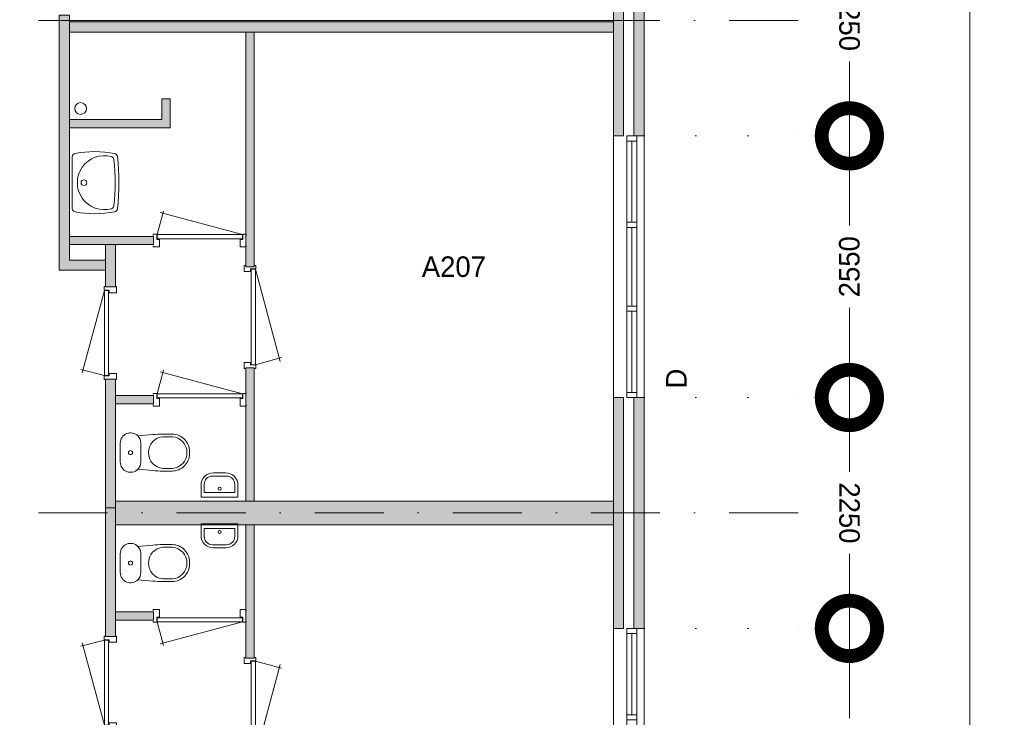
# Model space of a CAD drawing. Header units: millimetres. Extents: x -8493 to 75607, y -19302 to 56340.
# Tile 35 of 40: x 43980 to 53574, y 10701 to 17500. Entities that reach past the tile are written whole.
import ezdxf
from ezdxf.enums import TextEntityAlignment as Align

# ---------------------------------------------------------------- set-up
doc = ezdxf.new("R2010")
doc.units = ezdxf.units.MM
doc.header["$PDMODE"] = 3
doc.header["$PDSIZE"] = 1
doc.linetypes.add('DGN1', pattern=[504.6, 0, -504.6])
doc.linetypes.add('DGN4', pattern=[1345.6, 672.8, -336.4, 0, -336.4])
for name, color, linetype in [('16', 7, 'Continuous'), ('17', 7, 'Continuous'), ('30', 7, 'Continuous'), ('32', 7, 'Continuous'), ('33', 7, 'Continuous'), ('40', 7, 'Continuous'), ('48', 7, 'Continuous'), ('56', 7, 'Continuous'), ('58', 7, 'Continuous'), ('62', 7, 'Continuous')]:
    doc.layers.add(name, color=color, linetype=linetype)
doc.styles.add('dgn003', font='dgn003.shx')
doc.styles.get("Standard").update_dxf_attribs({"font": 'arial.ttf'})
doc.dimstyles.get("Standard").update_dxf_attribs({"dimtxt": 0.18, "dimasz": 0.18, "dimexe": 0.18, "dimexo": 0.0625, "dimgap": 0.09, "dimtad": 0, "dimtih": 1, "dimtoh": 1, "dimdec": 4, "dimzin": 0, "dimdsep": 46, "dimtxsty": 'Standard', "dimcen": 0.09, "dimadec": 0, "dimazin": 0, "dimtfac": 1, "dimtdec": 4, "dimtofl": 0, "dimtmove": 0, "dimatfit": 3, "dimfxl": 1, "dimtolj": 1, "dimtzin": 0, "dimarcsym": 0})

# ---------------------------------------------------------------- blocks, each defined once
blk = doc.blocks.new('830R1082')
at = {"layer": '33', "color": 1, "linetype": 'Continuous', "lineweight": 0}
for p, q in [((-108, -38), (-336.87, -99.32)), ((-108, -868), (-322.82, -66.28))]:
    blk.add_line(p, q, dxfattribs=at)
at = {"layer": '33', "color": 92, "linetype": 'Continuous', "lineweight": 13, "true_color": 0x00e100, "flags": 128}
for points in [[(-100, 0), (-111, 0), (-111, -35), (-61, -35), (-61, -60), (11, -60), (11, 0), (0, 0)], [(-100, -906), (-111, -906), (-111, -871), (-61, -871), (-61, -846), (11, -846), (11, -906), (0, -906)]]:
    blk.add_lwpolyline(points, dxfattribs=at)
at = {"layer": '33', "color": 2, "linetype": 'Continuous', "lineweight": 13, "true_color": 0xf0f000, "flags": 128}
blk.add_lwpolyline([(-108, -868), (-108, -38), (-68, -38), (-68, -868), (-108, -868)], dxfattribs=at)
blk = doc.blocks.new('930L0927')
at = {"layer": '33', "color": 1, "linetype": 'Continuous', "lineweight": 0}
for p, q in [((98, 968), (353.44, 899.56)), ((98, 38), (338.7, 936.31))]:
    blk.add_line(p, q, dxfattribs=at)
at = {"layer": '33', "color": 92, "linetype": 'Continuous', "lineweight": 13, "true_color": 0x00e100, "flags": 128}
for points in [[(90, 1006), (101, 1006), (101, 971), (51, 971), (51, 946), (-11, 946), (-11, 1006), (0, 1006)], [(90, 0), (101, 0), (101, 35), (51, 35), (51, 60), (-11, 60), (-11, 0), (0, 0)]]:
    blk.add_lwpolyline(points, dxfattribs=at)
at = {"layer": '33', "color": 2, "linetype": 'Continuous', "lineweight": 13, "true_color": 0xf0f000, "flags": 128}
blk.add_lwpolyline([(98, 968), (98, 38), (58, 38), (58, 968), (98, 968)], dxfattribs=at)
blk = doc.blocks.new('FT0127')
at = {"layer": '40', "color": 7, "linetype": 'Continuous', "lineweight": 0}
for p, q in [((-180, -135.1), (-180, -20)), ((-180, -20), (180, -20)), ((-148.9, -64.6), (148.9, -64.6)), ((148.9, -64.6), (148.9, -144))]:
    blk.add_line(p, q, dxfattribs=at)
at = {"layer": '40', "color": 7, "linetype": 'Continuous', "lineweight": 0, "flags": 128}
for points in [[(-148.9, -144), (-148.9, -64.6)], [(180, -20), (180, -135.1)], [(68.9, -224), (-68.9, -224)], [(60, -255.1), (-60, -255.1)]]:
    blk.add_lwpolyline(points, dxfattribs=at)
for points in [[(-60, -255.1, -0.414214), (-180, -135.1)], [(-68.9, -224, -0.414214), (-148.9, -144)]]:
    blk.add_lwpolyline(points, format="xyb", dxfattribs=at)
at = {"layer": '40', "color": 7, "linetype": 'Continuous', "lineweight": 0}
blk.add_circle((0.9, -101.1), 15.1, dxfattribs=at)
for centre, radius in [((60, -135.1), 120), ((68.9, -144), 80)]:
    blk.add_arc(centre, radius, 270, 0, dxfattribs=at)
blk = doc.blocks.new('830R1083')
at = {"layer": '33', "color": 1, "linetype": 'Continuous', "lineweight": 0}
for p, q in [((38, -108), (99.32, -336.87)), ((868, -108), (66.28, -322.82))]:
    blk.add_line(p, q, dxfattribs=at)
at = {"layer": '33', "color": 92, "linetype": 'Continuous', "lineweight": 13, "true_color": 0x00e100, "flags": 128}
for points in [[(0, -100), (0, -111), (35, -111), (35, -61), (60, -61), (60, 11), (0, 11), (0, 0)], [(906, -100), (906, -111), (871, -111), (871, -61), (846, -61), (846, 11), (906, 11), (906, 0)]]:
    blk.add_lwpolyline(points, dxfattribs=at)
at = {"layer": '33', "color": 2, "linetype": 'Continuous', "lineweight": 13, "true_color": 0xf0f000, "flags": 128}
blk.add_lwpolyline([(868, -108), (38, -108), (38, -68), (868, -68), (868, -108)], dxfattribs=at)
blk = doc.blocks.new('CLOS0227')
at = {"layer": '40', "color": 7, "linetype": 'Continuous', "lineweight": 0}
for p, q in [((527.8, 155), (435.8, 155)), ((220, -92.5), (220, 92.5)), ((670, -1.1), (670, 0.8)), ((527.8, -155), (435.5, -155))]:
    blk.add_line(p, q, dxfattribs=at)
at = {"layer": '40', "color": 7, "linetype": 'Continuous', "lineweight": 0, "flags": 128}
for points in [[(338.3, -175.7), (191.9, -162), (191.9, -162, -0.674333), (20, -92.5), (20, -92.5), (20, 92.5), (20, 92.5, -0.674333), (191.9, 162), (191.9, 162), (338.3, 175.7), (338.3, 175.7, -0.023285), (431.3, 180), (431.3, 180), (525, 180), (525, 180, -0.414214), (695, 10), (695, 10), (695, -10), (695, -10, -0.414214), (525, -180), (525, -180), (431.3, -180), (431.3, -180, -0.023285), (338.3, -175.7)], [(436.6, -155, -0.917514), (436.6, 155)], [(527.8, 155, -0.917521), (527.8, -155)]]:
    blk.add_lwpolyline(points, format="xyb", dxfattribs=at)
at = {"layer": '40', "color": 7, "linetype": 'Continuous', "lineweight": 0}
blk.add_circle((120, 0), 20, dxfattribs=at)
for centre, start, end in [((120, 92.5), 0, 44.02728), ((120, -92.5), 315.97272, 0)]:
    blk.add_arc(centre, 100, start, end, dxfattribs=at)
blk = doc.blocks.new('830R1084')
at = {"layer": '33', "color": 1, "linetype": 'Continuous', "lineweight": 0}
for p, q in [((38, 108), (99.32, 336.87)), ((868, 108), (66.28, 322.82))]:
    blk.add_line(p, q, dxfattribs=at)
at = {"layer": '33', "color": 92, "linetype": 'Continuous', "lineweight": 13, "true_color": 0x00e100, "flags": 128}
for points in [[(0, 100), (0, 111), (35, 111), (35, 61), (60, 61), (60, -11), (0, -11), (0, 0)], [(906, 100), (906, 111), (871, 111), (871, 61), (846, 61), (846, -11), (906, -11), (906, 0)]]:
    blk.add_lwpolyline(points, dxfattribs=at)
at = {"layer": '33', "color": 2, "linetype": 'Continuous', "lineweight": 13, "true_color": 0xf0f000, "flags": 128}
blk.add_lwpolyline([(868, 108), (38, 108), (38, 68), (868, 68), (868, 108)], dxfattribs=at)
blk = doc.blocks.new('930L0928')
at = {"layer": '33', "color": 1, "linetype": 'Continuous', "lineweight": 0}
for p, q in [((98, -38), (338.7, -936.31)), ((98, -968), (353.44, -899.56))]:
    blk.add_line(p, q, dxfattribs=at)
at = {"layer": '33', "color": 92, "linetype": 'Continuous', "lineweight": 13, "true_color": 0x00e100, "flags": 128}
for points in [[(90, 0), (101, 0), (101, -35), (51, -35), (51, -60), (-11, -60), (-11, 0), (0, 0)], [(90, -1006), (101, -1006), (101, -971), (51, -971), (51, -946), (-11, -946), (-11, -1006), (0, -1006)]]:
    blk.add_lwpolyline(points, dxfattribs=at)
at = {"layer": '33', "color": 2, "linetype": 'Continuous', "lineweight": 13, "true_color": 0xf0f000, "flags": 128}
blk.add_lwpolyline([(98, -968), (98, -38), (58, -38), (58, -968), (98, -968)], dxfattribs=at)
blk = doc.blocks.new('830R1085')
at = {"layer": '33', "color": 1, "linetype": 'Continuous', "lineweight": 0}
for p, q in [((38, 108), (99.32, 336.87)), ((868, 108), (66.28, 322.82))]:
    blk.add_line(p, q, dxfattribs=at)
at = {"layer": '33', "color": 92, "linetype": 'Continuous', "lineweight": 13, "true_color": 0x00e100, "flags": 128}
for points in [[(0, 100), (0, 111), (35, 111), (35, 61), (60, 61), (60, -11), (0, -11), (0, 0)], [(906, 100), (906, 111), (871, 111), (871, 61), (846, 61), (846, -11), (906, -11), (906, 0)]]:
    blk.add_lwpolyline(points, dxfattribs=at)
at = {"layer": '33', "color": 2, "linetype": 'Continuous', "lineweight": 13, "true_color": 0xf0f000, "flags": 128}
blk.add_lwpolyline([(868, 108), (38, 108), (38, 68), (868, 68), (868, 108)], dxfattribs=at)
blk = doc.blocks.new('CLOS0228')
at = {"layer": '40', "color": 7, "linetype": 'Continuous', "lineweight": 0}
for p, q in [((527.8, 155), (435.5, 155)), ((220, 92.5), (220, -92.5)), ((670, 1.1), (670, -0.8)), ((527.8, -155), (435.8, -155))]:
    blk.add_line(p, q, dxfattribs=at)
at = {"layer": '40', "color": 7, "linetype": 'Continuous', "lineweight": 0, "flags": 128}
for points in [[(338.3, 175.7), (191.9, 162), (191.9, 162, 0.674333), (20, 92.5), (20, 92.5), (20, -92.5), (20, -92.5, 0.674333), (191.9, -162), (191.9, -162), (338.3, -175.7), (338.3, -175.7, 0.023285), (431.3, -180), (431.3, -180), (525, -180), (525, -180, 0.414214), (695, -10), (695, -10), (695, 10), (695, 10, 0.414214), (525, 180), (525, 180), (431.3, 180), (431.3, 180, 0.023285), (338.3, 175.7)], [(191.9, 162, -0.194504), (220, 92.5)], [(220, -92.5, -0.194504), (191.9, -162)]]:
    blk.add_lwpolyline(points, format="xyb", dxfattribs=at)
at = {"layer": '40', "color": 7, "linetype": 'Continuous', "lineweight": 0}
blk.add_circle((120, 0), 20, dxfattribs=at)
for centre, start, end in [((450, 0), 94.92635, 265.07365), ((514.4, 0), 274.9259, 85.0741)]:
    blk.add_arc(centre, 155.6, start, end, dxfattribs=at)
blk = doc.blocks.new('FT0128')
at = {"layer": '40', "color": 7, "linetype": 'Continuous', "lineweight": 0}
for p, q in [((-180, 135.1), (-180, 20)), ((148.9, 64.6), (148.9, 144)), ((-180, 20), (180, 20)), ((-148.9, 64.6), (148.9, 64.6))]:
    blk.add_line(p, q, dxfattribs=at)
at = {"layer": '40', "color": 7, "linetype": 'Continuous', "lineweight": 0, "flags": 128}
for points in [[(68.9, 224), (-68.9, 224)], [(60, 255.1), (-60, 255.1)], [(-148.9, 144), (-148.9, 64.6)], [(180, 20), (180, 135.1)]]:
    blk.add_lwpolyline(points, dxfattribs=at)
for points in [[(60, 255.1, -0.414214), (180, 135.1)], [(68.9, 224, -0.414214), (148.9, 144)]]:
    blk.add_lwpolyline(points, format="xyb", dxfattribs=at)
at = {"layer": '40', "color": 7, "linetype": 'Continuous', "lineweight": 0}
blk.add_circle((0.9, 101.1), 15.1, dxfattribs=at)
for centre, radius in [((-60, 135.1), 120), ((-68.9, 144), 80)]:
    blk.add_arc(centre, radius, 90, 180, dxfattribs=at)
blk = doc.blocks.new('WT0128')
at = {"layer": '40', "color": 7, "linetype": 'Continuous', "lineweight": 0}
blk.add_line((20, 253.2), (20, -253.2), dxfattribs=at)
at = {"layer": '40', "color": 7, "linetype": 'Continuous', "lineweight": 0, "flags": 128}
for points in [[(47.3, 285.7, -0.090801), (432.1, 284.5)], [(20, 253.2, -0.363957), (47.3, 285.7)], [(400.8, -254, -1.30637), (400.8, 254)], [(400.8, 254, -0.309671), (425, 225.6)], [(425, 225.6, -0.052773), (425, -225.6)], [(432.1, 284.5, -0.328769), (459, 256)], [(459, 256, -0.059915), (459, -256)], [(47.3, -285.7, -0.363957), (20, -253.2)], [(432.1, -284.5, -0.090801), (47.3, -285.7)], [(425, -225.6, -0.309671), (400.8, -254)], [(459, -256, -0.328769), (432.1, -284.5)]]:
    blk.add_lwpolyline(points, format="xyb", dxfattribs=at)
at = {"layer": '40', "color": 7, "linetype": 'Continuous', "lineweight": 0}
blk.add_circle((133.3, 0), 28.1, dxfattribs=at)
blk = doc.blocks.new('830R1086')
at = {"layer": '33', "color": 1, "linetype": 'Continuous', "lineweight": 0}
for p, q in [((-108, 868), (-322.82, 66.28)), ((-108, 38), (-336.87, 99.32))]:
    blk.add_line(p, q, dxfattribs=at)
at = {"layer": '33', "color": 92, "linetype": 'Continuous', "lineweight": 13, "true_color": 0x00e100, "flags": 128}
for points in [[(-100, 906), (-111, 906), (-111, 871), (-61, 871), (-61, 846), (11, 846), (11, 906), (0, 906)], [(-100, 0), (-111, 0), (-111, 35), (-61, 35), (-61, 60), (11, 60), (11, 0), (0, 0)]]:
    blk.add_lwpolyline(points, dxfattribs=at)
at = {"layer": '33', "color": 2, "linetype": 'Continuous', "lineweight": 13, "true_color": 0xf0f000, "flags": 128}
blk.add_lwpolyline([(-108, 868), (-108, 38), (-68, 38), (-68, 868), (-108, 868)], dxfattribs=at)
blk = doc.blocks.new('_DotSmall')
at = {"color": 0, "linetype": 'ByBlock', "const_width": 0.5}
blk.add_lwpolyline([(-0.0625, 0, 1), (0.0625, 0, 1)], format="xyb", close=True, dxfattribs=at)
blk = doc.blocks.new('*D3747')
at = {"layer": '58', "color": 3, "linetype": 'Continuous', "lineweight": 0, "transparency": 16777216}
for p, q in [((52064.76, 18617.77), (52064.76, 17892.77)), ((52064.76, 16367.77), (52064.76, 17092.77))]:
    blk.add_line(p, q, dxfattribs=at)
at = {"layer": 'Defpoints', "color": 0, "linetype": 'Continuous', "transparency": 16777216}
for p in [(50064.76, 18617.77), (52064.76, 18617.77), (50064.76, 16367.77)]:
    blk.add_point(p, dxfattribs=at)
at = {"layer": '58', "color": 3, "linetype": 'Continuous', "lineweight": 0, "transparency": 16777216, "xscale": 1080, "yscale": 1080, "zscale": 1080}
for p, rotation in [((52064.76, 18617.77), 90), ((52064.76, 16367.77), 270)]:
    blk.add_blockref('_DotSmall', p, dxfattribs=dict(at, rotation=rotation))
at = {"layer": '58', "color": 3, "linetype": 'Continuous', "lineweight": 0, "transparency": 16777216, "insert": (52064.76, 17492.77), "char_height": 200, "attachment_point": 5, "rotation": 270, "style": 'dgn003'}
blk.add_mtext('\\A1;2250', dxfattribs=at)
blk = doc.blocks.new('*D3748')
at = {"layer": '58', "color": 3, "linetype": 'Continuous', "lineweight": 0, "transparency": 16777216}
for p, q in [((52064.76, 16367.77), (52064.76, 15492.77)), ((52064.76, 13817.77), (52064.76, 14692.77))]:
    blk.add_line(p, q, dxfattribs=at)
at = {"layer": 'Defpoints', "color": 0, "linetype": 'Continuous', "transparency": 16777216}
for p in [(50064.76, 16367.77), (50064.76, 13817.77), (52064.76, 13817.77)]:
    blk.add_point(p, dxfattribs=at)
at = {"layer": '58', "color": 3, "linetype": 'Continuous', "lineweight": 0, "transparency": 16777216, "xscale": 1080, "yscale": 1080, "zscale": 1080}
for p, rotation in [((52064.76, 16367.77), 90), ((52064.76, 13817.77), 270)]:
    blk.add_blockref('_DotSmall', p, dxfattribs=dict(at, rotation=rotation))
at = {"layer": '58', "color": 3, "linetype": 'Continuous', "lineweight": 0, "transparency": 16777216, "insert": (52064.76, 15092.77), "char_height": 200, "attachment_point": 5, "rotation": 90, "style": 'dgn003'}
blk.add_mtext('\\A1;2550', dxfattribs=at)
blk = doc.blocks.new('*D3749')
at = {"layer": '58', "color": 3, "linetype": 'Continuous', "lineweight": 0, "transparency": 16777216}
for p, q in [((52064.76, 13817.77), (52064.76, 13092.77)), ((52064.76, 11567.77), (52064.76, 12292.77))]:
    blk.add_line(p, q, dxfattribs=at)
at = {"layer": 'Defpoints', "color": 0, "linetype": 'Continuous', "transparency": 16777216}
for p in [(50064.76, 13817.77), (52064.76, 13817.77), (50064.76, 11567.77)]:
    blk.add_point(p, dxfattribs=at)
at = {"layer": '58', "color": 3, "linetype": 'Continuous', "lineweight": 0, "transparency": 16777216, "xscale": 1080, "yscale": 1080, "zscale": 1080}
for p, rotation in [((52064.76, 13817.77), 90), ((52064.76, 11567.77), 270)]:
    blk.add_blockref('_DotSmall', p, dxfattribs=dict(at, rotation=rotation))
at = {"layer": '58', "color": 3, "linetype": 'Continuous', "lineweight": 0, "transparency": 16777216, "insert": (52064.76, 12692.77), "char_height": 200, "attachment_point": 5, "rotation": 270, "style": 'dgn003'}
blk.add_mtext('\\A1;2250', dxfattribs=at)
blk = doc.blocks.new('*D3750')
at = {"layer": '58', "color": 3, "linetype": 'Continuous', "lineweight": 0, "transparency": 16777216}
for p, q in [((52064.76, 11567.77), (52064.76, 10692.77)), ((52064.76, 9017.77), (52064.76, 9892.77))]:
    blk.add_line(p, q, dxfattribs=at)
at = {"layer": 'Defpoints', "color": 0, "linetype": 'Continuous', "transparency": 16777216}
for p in [(50064.76, 11567.77), (52064.76, 11567.77), (50064.76, 9017.77)]:
    blk.add_point(p, dxfattribs=at)
at = {"layer": '58', "color": 3, "linetype": 'Continuous', "lineweight": 0, "transparency": 16777216, "xscale": 1080, "yscale": 1080, "zscale": 1080}
for p, rotation in [((52064.76, 11567.77), 90), ((52064.76, 9017.77), 270)]:
    blk.add_blockref('_DotSmall', p, dxfattribs=dict(at, rotation=rotation))
at = {"layer": '58', "color": 3, "linetype": 'Continuous', "lineweight": 0, "transparency": 16777216, "insert": (52064.76, 10292.77), "char_height": 200, "attachment_point": 5, "rotation": 270, "style": 'dgn003'}
blk.add_mtext('\\A1;2550', dxfattribs=at)
blk = doc.blocks.new('*D3816')
at = {"layer": '58', "color": 3, "linetype": 'Continuous', "lineweight": 0, "transparency": 16777216}
for p, q in [((53236.8, 41607.8), (53236.8, 22733.7)), ((53236.8, 2907.8), (53236.8, 21781.8))]:
    blk.add_line(p, q, dxfattribs=at)
at = {"layer": 'Defpoints', "color": 0, "linetype": 'Continuous', "transparency": 16777216}
for p in [(51045, 41607.8), (51045, 2907.8), (53236.8, 2907.8)]:
    blk.add_point(p, dxfattribs=at)
at = {"layer": '58', "color": 3, "linetype": 'Continuous', "lineweight": 0, "transparency": 16777216, "xscale": 1080, "yscale": 1080, "zscale": 1080}
for p, rotation in [((53236.8, 41607.8), 90), ((53236.8, 2907.8), 270)]:
    blk.add_blockref('_DotSmall', p, dxfattribs=dict(at, rotation=rotation))
at = {"layer": '58', "color": 3, "linetype": 'Continuous', "lineweight": 0, "transparency": 16777216, "insert": (53236.8, 22257.8), "char_height": 200, "attachment_point": 5, "rotation": 90, "style": 'dgn003'}
blk.add_mtext('\\A1;38700', dxfattribs=at)

msp = doc.modelspace()

# ---------------------------------------------------------------- hatches: boundary and pattern name
at = {"layer": '16'}
for points in [[(49964.76, 16367.77), (49964.76, 18617.77), (50064.76, 18617.77), (50064.76, 16367.77)], [(49964.76, 11567.77), (49964.76, 13817.77), (50064.76, 13817.77), (50064.76, 11567.77)]]:
    msp.add_hatch(color=7, dxfattribs=at).paths.add_polyline_path(points)
at = {"layer": '62'}
for color, points in [(9, [(49764.76, 16367.77), (49764.76, 18617.77), (49864.76, 18617.77), (49864.76, 16367.77)]), (7, [(44364.76, 17542.77), (44464.76, 17542.77), (44464.76, 15157.77), (44814.76, 15157.77), (44814.76, 15057.77), (44364.76, 15057.77)]), (9, [(44464.76, 17377.77), (49764.76, 17377.77), (49764.76, 17492.77), (44464.76, 17492.77)]), (9, [(46184.76, 17377.77), (46184.76, 15092.77), (46264.76, 15092.77), (46264.76, 17377.77)]), (9, [(45364.76, 16727.77), (45444.76, 16727.77), (45444.76, 16447.77), (44464.76, 16447.77), (44464.76, 16527.77), (45364.76, 16527.77)]), (9, [(45284.76, 15387.77), (45284.76, 15307.77), (44464.76, 15307.77), (44464.76, 15387.77)]), (7, [(44914.76, 15307.77), (44914.76, 14897.77), (44814.76, 14897.77), (44814.76, 15307.77)]), (9, [(46184.76, 14107.77), (46184.76, 12807.77), (46264.76, 12807.77), (46264.76, 14107.77)]), (7, [(44914.76, 13997.77), (44914.76, 12742.77), (44814.76, 12742.77), (44814.76, 13997.77)]), (9, [(45284.76, 13837.77), (45284.76, 13757.77), (44914.76, 13757.77), (44914.76, 13837.77)]), (9, [(49764.76, 11567.77), (49764.76, 13817.77), (49864.76, 13817.77), (49864.76, 11567.77)]), (9, [(44914.76, 12807.77), (49764.76, 12807.77), (49764.76, 12577.77), (44914.76, 12577.77)]), (7, [(44914.76, 11487.77), (44914.76, 12742.77), (44814.76, 12742.77), (44814.76, 11487.77)]), (9, [(46184.76, 11277.77), (46184.76, 12577.77), (46264.76, 12577.77), (46264.76, 11277.77)]), (9, [(45284.76, 11647.77), (45284.76, 11727.77), (44914.76, 11727.77), (44914.76, 11647.77)])]:
    msp.add_hatch(color=color, dxfattribs=at).paths.add_polyline_path(points)

# ---------------------------------------------------------------- linework, layer by layer
at = {"layer": '16', "color": 92, "linetype": 'Continuous', "lineweight": 0, "true_color": 0x00e100, "flags": 128}
for points in [[(49764.76, 16367.77), (49764.76, 18617.77), (49864.76, 18617.77), (49864.76, 16367.77), (49764.76, 16367.77)], [(49964.76, 16367.77), (49964.76, 18617.77), (50064.76, 18617.77), (50064.76, 16367.77), (49964.76, 16367.77)], [(44364.76, 17542.77), (44364.76, 15057.77), (44814.76, 15057.77), (44814.76, 15157.77), (44464.76, 15157.77), (44464.76, 17542.77), (44364.76, 17542.77)], [(46184.76, 15092.77), (46184.76, 17377.77), (46264.76, 17377.77), (46264.76, 15092.77), (46184.76, 15092.77)], [(44464.76, 16527.77), (45364.76, 16527.77), (45364.76, 16727.77), (45444.76, 16727.77), (45444.76, 16447.77), (44464.76, 16447.77), (44464.76, 16527.77)], [(44464.76, 15387.77), (44464.76, 15307.77), (45284.76, 15307.77), (45284.76, 15387.77), (44464.76, 15387.77)], [(44814.76, 15307.77), (44814.76, 14897.77), (44914.76, 14897.77), (44914.76, 15307.77), (44814.76, 15307.77)], [(46184.76, 12807.77), (46184.76, 14107.77), (46264.76, 14107.77), (46264.76, 12807.77), (46184.76, 12807.77)], [(44814.76, 13997.77), (44814.76, 12742.77), (44914.76, 12742.77), (44914.76, 13997.77), (44814.76, 13997.77)], [(44914.76, 13837.77), (44914.76, 13757.77), (45284.76, 13757.77), (45284.76, 13837.77), (44914.76, 13837.77)], [(49764.76, 11567.77), (49764.76, 13817.77), (49864.76, 13817.77), (49864.76, 11567.77), (49764.76, 11567.77)], [(49964.76, 11567.77), (49964.76, 13817.77), (50064.76, 13817.77), (50064.76, 11567.77), (49964.76, 11567.77)], [(44814.76, 11487.77), (44814.76, 12742.77), (44914.76, 12742.77), (44914.76, 11487.77), (44814.76, 11487.77)], [(46184.76, 12577.77), (46184.76, 11277.77), (46264.76, 11277.77), (46264.76, 12577.77), (46184.76, 12577.77)], [(44914.76, 11647.77), (44914.76, 11727.77), (45284.76, 11727.77), (45284.76, 11647.77), (44914.76, 11647.77)]]:
    msp.add_lwpolyline(points, dxfattribs=at)
at = {"layer": '16', "color": 7, "linetype": 'Continuous', "lineweight": 0, "flags": 128}
for points in [[(49964.76, 16367.77), (49964.76, 18617.77), (50064.76, 18617.77), (50064.76, 16367.77), (49964.76, 16367.77)], [(49964.76, 11567.77), (49964.76, 13817.77), (50064.76, 13817.77), (50064.76, 11567.77), (49964.76, 11567.77)]]:
    msp.add_lwpolyline(points, dxfattribs=at)
at = {"layer": '17', "color": 92, "linetype": 'Continuous', "lineweight": 0, "true_color": 0x00e100, "flags": 128}
for points in [[(44464.76, 17377.77), (49764.76, 17377.77), (49764.76, 17477.77), (44464.76, 17477.77), (44464.76, 17377.77)], [(44914.76, 12807.77), (44914.76, 12577.77), (49764.76, 12577.77), (49764.76, 12807.77), (44914.76, 12807.77)]]:
    msp.add_lwpolyline(points, dxfattribs=at)
at = {"layer": '30', "color": 3, "linetype": 'Continuous', "lineweight": 0}
for p, q in [((49764.76, 13817.77), (49764.76, 16367.77)), ((50064.76, 13817.77), (50064.76, 16367.77)), ((49764.76, 11567.77), (49764.76, 9017.77)), ((50064.76, 11567.77), (50064.76, 9017.77))]:
    msp.add_line(p, q, dxfattribs=at)
at = {"layer": '32', "color": 3, "linetype": 'Continuous', "lineweight": 0}
for p, q in [((49894.76, 16317.77), (49894.76, 13867.77)), ((49944.76, 15526.11), (49944.76, 16317.77)), ((49994.76, 13867.77), (49994.76, 16367.77)), ((49944.76, 14709.44), (49944.76, 15476.11)), ((49944.76, 13867.77), (49944.76, 14659.44)), ((49894.76, 13867.77), (49994.76, 13867.77)), ((49894.76, 9067.77), (49894.76, 11517.77)), ((49894.76, 11517.77), (49994.76, 11517.77)), ((49944.76, 11517.77), (49944.76, 10726.1)), ((49994.76, 11517.77), (49994.76, 9017.77))]:
    msp.add_line(p, q, dxfattribs=at)
at = {"layer": '32', "color": 3, "linetype": 'Continuous', "lineweight": 0, "flags": 128}
for points in [[(49994.76, 16317.77), (49994.76, 16367.77), (49894.76, 16367.77), (49894.76, 16317.77), (49994.76, 16317.77)], [(49994.76, 15476.11), (49994.76, 15526.11), (49894.76, 15526.11), (49894.76, 15476.11), (49994.76, 15476.11)], [(49994.76, 14659.44), (49994.76, 14709.44), (49894.76, 14709.44), (49894.76, 14659.44), (49994.76, 14659.44)], [(49994.76, 13817.77), (49994.76, 13867.77), (49894.76, 13867.77), (49894.76, 13817.77), (49994.76, 13817.77)], [(49994.76, 11567.77), (49994.76, 11517.77), (49894.76, 11517.77), (49894.76, 11567.77), (49994.76, 11567.77)], [(49994.76, 10726.1), (49994.76, 10676.1), (49894.76, 10676.1), (49894.76, 10726.1), (49994.76, 10726.1)]]:
    msp.add_lwpolyline(points, dxfattribs=at)
at = {"layer": '40', "color": 3, "linetype": 'Continuous', "lineweight": 0}
msp.add_circle((44573.36, 16634.53), 57.46, dxfattribs=at)
at = {"layer": '56', "color": 3, "linetype": 'DGN4', "lineweight": 0}
for p, q in [((51564.76, 17492.77), (-3435.24, 17492.77)), ((51564.76, 12692.77), (-3435.24, 12692.77))]:
    msp.add_line(p, q, dxfattribs=at)
at = {"layer": '58', "color": 3, "linetype": 'DGN1', "lineweight": 0}
for p, q in [((50064.76, 16367.77), (52064.76, 16367.77)), ((50064.76, 13817.77), (52064.76, 13817.77)), ((50064.76, 11567.77), (52064.76, 11567.77))]:
    msp.add_line(p, q, dxfattribs=at)
at = {"layer": '62', "color": 9, "linetype": 'Continuous', "lineweight": 0, "flags": 128}
for points in [[(49764.76, 16367.77), (49764.76, 18617.77), (49864.76, 18617.77), (49864.76, 16367.77), (49764.76, 16367.77)], [(44464.76, 17377.77), (49764.76, 17377.77), (49764.76, 17492.77), (44464.76, 17492.77), (44464.76, 17377.77)], [(46184.76, 17377.77), (46184.76, 15092.77), (46264.76, 15092.77), (46264.76, 17377.77), (46184.76, 17377.77)], [(45364.76, 16727.77), (45444.76, 16727.77), (45444.76, 16447.77), (44464.76, 16447.77), (44464.76, 16527.77), (45364.76, 16527.77), (45364.76, 16727.77)], [(45284.76, 15387.77), (45284.76, 15307.77), (44464.76, 15307.77), (44464.76, 15387.77), (45284.76, 15387.77)], [(46184.76, 14107.77), (46184.76, 12807.77), (46264.76, 12807.77), (46264.76, 14107.77), (46184.76, 14107.77)], [(45284.76, 13837.77), (45284.76, 13757.77), (44914.76, 13757.77), (44914.76, 13837.77), (45284.76, 13837.77)], [(49764.76, 11567.77), (49764.76, 13817.77), (49864.76, 13817.77), (49864.76, 11567.77), (49764.76, 11567.77)], [(44914.76, 12807.77), (49764.76, 12807.77), (49764.76, 12577.77), (44914.76, 12577.77), (44914.76, 12807.77)], [(46184.76, 11277.77), (46184.76, 12577.77), (46264.76, 12577.77), (46264.76, 11277.77), (46184.76, 11277.77)], [(45284.76, 11647.77), (45284.76, 11727.77), (44914.76, 11727.77), (44914.76, 11647.77), (45284.76, 11647.77)]]:
    msp.add_lwpolyline(points, dxfattribs=at)
at = {"layer": '62', "color": 7, "linetype": 'Continuous', "lineweight": 0, "flags": 128}
for points in [[(44364.76, 17542.77), (44464.76, 17542.77), (44464.76, 15157.77), (44814.76, 15157.77), (44814.76, 15057.77), (44364.76, 15057.77), (44364.76, 17542.77)], [(44914.76, 15307.77), (44914.76, 14897.77), (44814.76, 14897.77), (44814.76, 15307.77), (44914.76, 15307.77)], [(44914.76, 13997.77), (44914.76, 12742.77), (44814.76, 12742.77), (44814.76, 13997.77), (44914.76, 13997.77)], [(44914.76, 11487.77), (44914.76, 12742.77), (44814.76, 12742.77), (44814.76, 11487.77), (44914.76, 11487.77)]]:
    msp.add_lwpolyline(points, dxfattribs=at)

# ---------------------------------------------------------------- block references
at = {"color": 7, "linetype": 'Continuous', "lineweight": 0}
for name, p in [('WT0128', (44472.62, 15911.91)), ('830R1084', (45281.68, 15297.59)), ('930L0928', (46178.79, 15106)), ('830R1086', (44912.86, 13993.06)), ('830R1085', (45281.67, 13746.17)), ('CLOS0228', (44939.66, 13281.28)), ('FT0128', (45926.8, 12828.2)), ('FT0127', (45926.8, 12607.34)), ('CLOS0227', (44939.66, 12204.26)), ('830R1083', (45281.67, 11739.37)), ('830R1082', (44912.86, 11492.48)), ('930L0927', (46178.79, 10279.54))]:
    msp.add_blockref(name, p, dxfattribs=at)

# ---------------------------------------------------------------- texts
at = {"layer": '48', "color": 7, "linetype": 'Continuous', "lineweight": 0, "style": 'dgn003'}
msp.add_text('A207', height=200, dxfattribs=at).set_placement((48210.63, 15093.11), align=Align.MIDDLE_CENTER)
msp.add_text('D', height=200, rotation=90, dxfattribs=at).set_placement((50378.06, 14002.78), align=Align.MIDDLE_CENTER)

# ---------------------------------------------------------------- dimensions: what is measured, and where the dimension line sits
at = {"layer": '58', "color": 3, "linetype": 'Continuous', "lineweight": 0}
for base, p1, p2, angle, picture, middle, turn in [((53236.81, 2907.77), (51044.98, 41607.77), (51044.98, 2907.77), 90, '*D3816', (53236.81, 22257.77), 90), ((52064.76, 18617.77), (50064.76, 16367.77), (50064.76, 18617.77), 270, '*D3747', (52064.76, 17492.77), 270), ((52064.76, 13817.77), (50064.76, 16367.77), (50064.76, 13817.77), 90, '*D3748', (52064.76, 15092.77), 90), ((52064.76, 13817.77), (50064.76, 11567.77), (50064.76, 13817.77), 270, '*D3749', (52064.76, 12692.77), 270), ((52064.76, 11567.77), (50064.76, 9017.77), (50064.76, 11567.77), 270, '*D3750', (52064.76, 10292.77), 270)]:
    dim = msp.add_linear_dim(base=base, p1=p1, p2=p2, angle=angle, dimstyle='Standard', override={"dimscale": 1, "dimtxt": 200, "dimasz": 1080, "dimexe": 0, "dimexo": 0, "dimgap": 100, "dimtad": 1, "dimjust": 0, "dimtih": 0, "dimtoh": 0, "dimdec": 0, "dimlfac": 1, "dimzin": 11, "dimdsep": 46, "dimlunit": 2, "dimpost": '<>', "dimtxsty": 'dgn003', "dimblk1": 'DotSmall', "dimblk2": 'DotSmall', "dimsah": 1, "dimcen": 0, "dimse1": 1, "dimse2": 1, "dimclrd": 3, "dimclre": 3, "dimclrt": 3, "dimtol": 0, "dimtix": 1, "dimtofl": 1, "dimatfit": 3, "dimfrac": 1, "dimtolj": 1, "dimlwd": 0, "dimlwe": 0}, dxfattribs=at)
    dim.commit()
    dim.dimension.update_dxf_attribs({"geometry": picture, "text_midpoint": middle, "text_rotation": turn})

doc.saveas('drawing.dxf')
